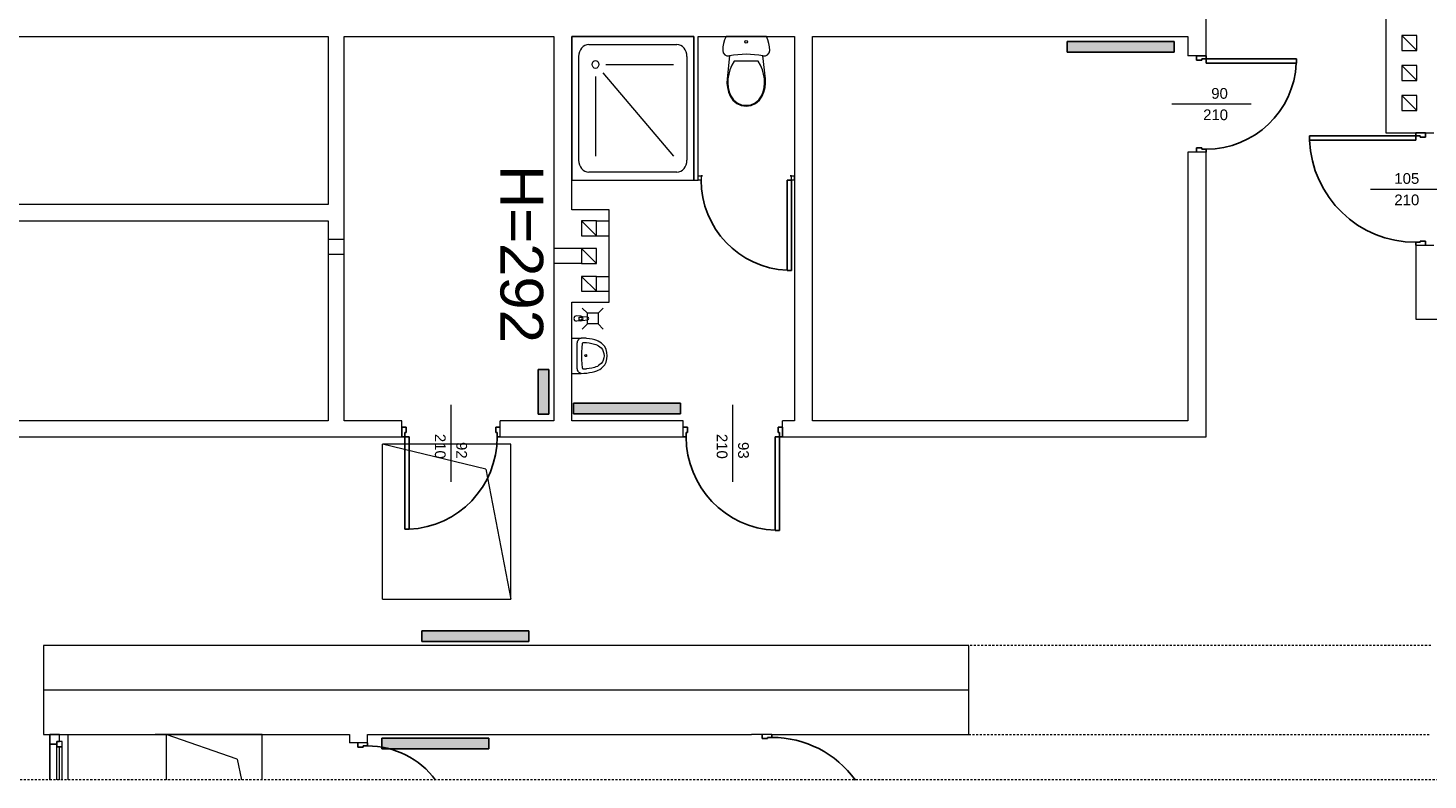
# Model space of a CAD drawing. Header units: millimetres. Extents: x 12683 to 90307, y 30842 to 62253.
# Tile 81 of 152: x 37447 to 38756, y 50087 to 50790. Entities that reach past the tile are written whole.
import ezdxf

# ---------------------------------------------------------------- set-up
doc = ezdxf.new("R2010")
doc.units = ezdxf.units.MM
doc.header["$LTSCALE"] = 0.6
doc.linetypes.add('CIEPLA', pattern=[5.7625, 3.175, -2.5875])
doc.layers.add('zzz_podklady_drzwi', color=252, linetype='Continuous')
doc.layers.add('zzz_podklady_grzejniki_ist', color=252, linetype='Continuous')
for name, color, linetype, lineweight in [('zzz_podklady_drzwi_opisy', 252, 'Continuous', 15), ('zzz_podklady_konstrukcja', 252, 'CIEPLA', 15), ('zzz_podklady_opisy', 252, 'Continuous', 15), ('zzz_podklady_sciany', 252, 'Continuous', 15)]:
    doc.layers.add(name, color=color, linetype=linetype, lineweight=lineweight)
doc.styles.add('GENERATED_STYLE_1', font='ARIAL.TTF')

msp = doc.modelspace()

# ---------------------------------------------------------------- hatches: boundary and pattern name
at = {"layer": 'zzz_podklady_grzejniki_ist'}
for points in [[(38418.4, 50777.5), (38418.4, 50767.5), (38518.4, 50767.5), (38518.4, 50777.5)], [(37923.7, 50429.1), (37933.7, 50429.1), (37933.7, 50470.9), (37923.7, 50470.9)], [(37956.6, 50439.5), (37956.6, 50429.5), (38056.6, 50429.5), (38056.6, 50439.5)], [(37814.9, 50226.8), (37814.9, 50216.8), (37914.9, 50216.8), (37914.9, 50226.8)], [(37777.5, 50126.5), (37777.5, 50116.5), (37877.5, 50116.5), (37877.5, 50126.5)]]:
    msp.add_hatch(color=256, dxfattribs=at).paths.add_polyline_path(points, flags=0)

# ---------------------------------------------------------------- linework, layer by layer
at = {"layer": 'zzz_podklady_drzwi'}
for p, q in [((38539.2, 50760), (38539.2, 50764)), ((38548.2, 50764), (38548.2, 50761.2)), ((38544.2, 50760), (38539.2, 50760)), ((38548.2, 50761.2), (38544.2, 50761.2)), ((38544.2, 50761.2), (38544.2, 50760)), ((38548.2, 50761.2), (38632.6, 50761.2)), ((38548.2, 50757.2), (38548.2, 50761.2)), ((38632.6, 50757.2), (38548.2, 50757.2)), ((38632.6, 50761.2), (38632.6, 50757.2)), ((38744.2, 50689.2), (38644.8, 50689.2)), ((38644.8, 50689.2), (38644.8, 50685.2)), ((38644.8, 50685.2), (38744.2, 50685.2)), ((38744.2, 50692), (38744.2, 50689.2)), ((38744.2, 50689.2), (38748.2, 50689.2)), ((38744.2, 50685.2), (38744.2, 50689.2)), ((38748.2, 50689.2), (38748.2, 50688)), ((38748.2, 50688), (38753.2, 50688)), ((38753.2, 50688), (38753.2, 50692)), ((38539.2, 50674), (38539.2, 50678)), ((38539.2, 50678), (38544.2, 50678)), ((38544.2, 50678), (38544.2, 50676.8)), ((38544.2, 50676.8), (38548.2, 50676.8)), ((38548.2, 50676.8), (38548.2, 50674)), ((38156.4, 50563.6), (38156.4, 50648)), ((38156.4, 50648), (38160.4, 50648)), ((38160.4, 50648), (38160.4, 50563.6)), ((38748.2, 50589.8), (38744.2, 50589.8)), ((38744.2, 50589.8), (38744.2, 50587)), ((38753.2, 50591), (38748.2, 50591)), ((38748.2, 50591), (38748.2, 50589.8)), ((38753.2, 50587), (38753.2, 50591)), ((38160.4, 50563.6), (38156.4, 50563.6)), ((37800.2, 50417), (37796.2, 50417)), ((37799, 50408), (37799, 50412)), ((37799, 50412), (37800.2, 50412)), ((37800.2, 50412), (37800.2, 50417)), ((37888.2, 50417), (37884.2, 50417)), ((37884.2, 50417), (37884.2, 50412)), ((37884.2, 50412), (37885.4, 50412)), ((37885.4, 50412), (37885.4, 50408)), ((38059.2, 50417), (38063.2, 50417)), ((38063.2, 50412), (38062, 50412)), ((38062, 50412), (38062, 50408)), ((38063.2, 50417), (38063.2, 50412)), ((38148.2, 50412), (38148.2, 50417)), ((38148.2, 50417), (38152.2, 50417)), ((38149.4, 50412), (38148.2, 50412)), ((38149.4, 50408), (38149.4, 50412)), ((37796.2, 50408), (37799, 50408)), ((37799, 50408), (37799, 50321.6)), ((37803, 50408), (37799, 50408)), ((37803, 50321.6), (37803, 50408)), ((37885.4, 50408), (37888.2, 50408)), ((38062, 50408), (38059.2, 50408)), ((38145.4, 50320.6), (38145.4, 50408)), ((38145.4, 50408), (38149.4, 50408)), ((38152.2, 50408), (38149.4, 50408)), ((38149.4, 50408), (38149.4, 50320.6)), ((37799, 50321.6), (37803, 50321.6)), ((38149.4, 50320.6), (38145.4, 50320.6)), ((37755.2, 50122), (37755.2, 50118)), ((37764.2, 50119.2), (37764.2, 50122)), ((38133.2, 50130), (38133.2, 50126)), ((38133.2, 50126), (38138.2, 50126)), ((38138.2, 50126), (38138.2, 50127.2)), ((38138.2, 50127.2), (38142.2, 50127.2)), ((38142.2, 50127.2), (38142.2, 50130)), ((37755.2, 50118), (37760.2, 50118)), ((37760.2, 50118), (37760.2, 50119.2)), ((37760.2, 50119.2), (37764.2, 50119.2))]:
    msp.add_line(p, q, dxfattribs=at)
for centre, radius, start, end in [((38548.2, 50761.2), 84.4, 270, 357.2835), ((38744.2, 50689.2), 99.4, 182.3063, 270), ((38160.4, 50648), 84.4, 180, 267.2835), ((37799, 50408), 86.4, 272.6535, 0), ((38149.4, 50408), 87.4, 180, 267.3769), ((38142.2, 50030.8), 96.4, 35.9239, 90), ((37764.2, 50039.8), 79.4, 36.7968, 90)]:
    msp.add_arc(centre, radius, start, end, dxfattribs=at)
at = {"layer": 'zzz_podklady_drzwi_opisy'}
for p, q in [((38590.3, 50719), (38516.2, 50719)), ((38702, 50639.5), (38776.2, 50639.5)), ((37842.2, 50365.9), (37842.2, 50438)), ((38105.7, 50365.9), (38105.7, 50438))]:
    msp.add_line(p, q, dxfattribs=at)
at = {"layer": 'zzz_podklady_grzejniki_ist'}
for p, q in [((38418.4, 50767.5), (38418.4, 50777.5)), ((38518.4, 50777.5), (38418.4, 50777.5)), ((38518.4, 50777.5), (38518.4, 50767.5)), ((38518.4, 50767.5), (38418.4, 50767.5)), ((37923.7, 50470.9), (37933.7, 50470.9)), ((37923.7, 50470.9), (37923.7, 50429.1)), ((37933.7, 50470.9), (37933.7, 50429.1)), ((37956.6, 50429.5), (37956.6, 50439.5)), ((38056.6, 50439.5), (37956.6, 50439.5)), ((38056.6, 50439.5), (38056.6, 50429.5)), ((37933.7, 50429.1), (37923.7, 50429.1)), ((38056.6, 50429.5), (37956.6, 50429.5)), ((37814.9, 50216.8), (37814.9, 50226.8)), ((37914.9, 50226.8), (37814.9, 50226.8)), ((37914.9, 50226.8), (37914.9, 50216.8)), ((37914.9, 50216.8), (37814.9, 50216.8)), ((37777.5, 50116.5), (37777.5, 50126.5)), ((37877.5, 50126.5), (37777.5, 50126.5)), ((37877.5, 50126.5), (37877.5, 50116.5)), ((37877.5, 50116.5), (37777.5, 50116.5))]:
    msp.add_line(p, q, dxfattribs=at)
at = {"layer": 'zzz_podklady_konstrukcja'}
for p, q in [((38758.2, 50213), (38326.2, 50213)), ((38326.2, 50130), (38758.2, 50130))]:
    msp.add_line(p, q, dxfattribs=at)
at = {"layer": 'zzz_podklady_sciany'}
for p, q in [((38716.2, 50889), (38716.2, 50692)), ((38548.2, 50764), (38548.2, 50838)), ((37417.2, 50782), (37727.2, 50782)), ((37727.2, 50782), (37727.2, 50625)), ((37742.2, 50423), (37742.2, 50782)), ((37742.2, 50782), (37938.2, 50782)), ((37938.2, 50782), (37938.2, 50620)), ((37955.2, 50782), (38069.2, 50782)), ((37955.2, 50620), (37955.2, 50782)), ((37955.2, 50782), (37955.2, 50648)), ((38069.2, 50782), (37955.2, 50782)), ((38069.2, 50782), (38069.2, 50648)), ((38069.2, 50648), (38069.2, 50782)), ((38073.2, 50782), (38163.2, 50782)), ((38073.2, 50652), (38073.2, 50782)), ((38097.9, 50779), (38097, 50775.7)), ((38099.3, 50782), (38097.9, 50779)), ((38137.1, 50782), (38099.3, 50782)), ((38138.4, 50779), (38137.1, 50782)), ((38139.4, 50775.7), (38138.4, 50779)), ((38163.2, 50782), (38163.2, 50652)), ((38180.2, 50782), (38531.2, 50782)), ((38180.2, 50423), (38180.2, 50782)), ((38531.2, 50782), (38531.2, 50764)), ((38731.2, 50783), (38745.2, 50769)), ((37961.5, 50763.4), (37961.5, 50666.6)), ((37971, 50774.6), (38053.3, 50774.6)), ((38062.8, 50763.4), (38062.8, 50666.6)), ((38096.4, 50772.4), (38096.2, 50769.1)), ((38096.2, 50769.1), (38096.7, 50766.8)), ((38097, 50775.7), (38096.4, 50772.4)), ((38096.7, 50766.8), (38098.1, 50765)), ((38098.1, 50765), (38100.2, 50763.9)), ((38100.2, 50763.9), (38102.5, 50763.9)), ((38102.5, 50763.9), (38100.3, 50742.7)), ((38136.1, 50742.7), (38133.8, 50763.9)), ((38133.8, 50763.9), (38136.1, 50763.9)), ((38136.1, 50763.9), (38138.2, 50765)), ((38138.2, 50765), (38139.7, 50766.8)), ((38140, 50772.4), (38139.4, 50775.7)), ((38139.7, 50766.8), (38140.2, 50769.1)), ((38140.2, 50769.1), (38140, 50772.4)), ((38539.2, 50764), (38531.2, 50764)), ((38548.2, 50764), (38539.2, 50764)), ((38539.2, 50764), (38548.2, 50764)), ((38548.2, 50764), (38539.2, 50764)), ((37986.8, 50756), (38050.2, 50756)), ((38103, 50751.1), (38101.8, 50747)), ((38104.7, 50755.2), (38103, 50751.1)), ((38106.9, 50759), (38104.7, 50755.2)), ((38129.4, 50759), (38106.9, 50759)), ((38131.6, 50755.2), (38129.4, 50759)), ((38133.3, 50751.1), (38131.6, 50755.2)), ((38134.5, 50747), (38133.3, 50751.1)), ((38731.2, 50755), (38745.2, 50741)), ((37977.3, 50744.8), (37977.3, 50670.4)), ((37984, 50748.1), (38050.2, 50670.4)), ((38100.3, 50742.7), (38100.1, 50738.5)), ((38100.1, 50738.5), (38100.6, 50734.3)), ((38101.1, 50742.6), (38100.9, 50738.5)), ((38100.9, 50738.5), (38101.3, 50734.4)), ((38101.8, 50747), (38101.1, 50742.6)), ((38135.3, 50742.6), (38134.5, 50747)), ((38135, 50734.4), (38135.4, 50738.5)), ((38135.4, 50738.5), (38135.3, 50742.6)), ((38135.8, 50734.3), (38136.2, 50738.5)), ((38136.2, 50738.5), (38136.1, 50742.7)), ((38100.6, 50734.3), (38101.6, 50730.2)), ((38101.3, 50734.4), (38102.4, 50730.4)), ((38101.6, 50730.2), (38103.2, 50726.3)), ((38102.4, 50730.4), (38103.9, 50726.6)), ((38103.2, 50726.3), (38105.8, 50722.5)), ((38103.9, 50726.6), (38106.4, 50723)), ((38129.9, 50723), (38132.4, 50726.6)), ((38130.5, 50722.5), (38133.1, 50726.3)), ((38132.4, 50726.6), (38134, 50730.4)), ((38133.1, 50726.3), (38134.7, 50730.2)), ((38134, 50730.4), (38135, 50734.4)), ((38134.7, 50730.2), (38135.8, 50734.3)), ((38731.2, 50727), (38745.2, 50713)), ((38105.8, 50722.5), (38109.4, 50719.5)), ((38106.4, 50723), (38109.8, 50720.2)), ((38109.4, 50719.5), (38113.6, 50717.7)), ((38109.8, 50720.2), (38113.8, 50718.4)), ((38113.6, 50717.7), (38118.2, 50717)), ((38113.8, 50718.4), (38118.2, 50717.8)), ((38118.2, 50717.8), (38122.5, 50718.4)), ((38118.2, 50717), (38122.7, 50717.7)), ((38122.5, 50718.4), (38126.5, 50720.2)), ((38122.7, 50717.7), (38127, 50719.5)), ((38126.5, 50720.2), (38129.9, 50723)), ((38127, 50719.5), (38130.5, 50722.5)), ((38716.2, 50692), (38744.2, 50692)), ((38744.2, 50692), (38753.2, 50692)), ((38753.2, 50692), (38744.2, 50692)), ((38744.2, 50692), (38753.2, 50692)), ((38753.2, 50692), (38761.2, 50692)), ((38539.2, 50674), (38531.2, 50674)), ((38531.2, 50674), (38531.2, 50423)), ((38548.2, 50674), (38539.2, 50674)), ((38548.2, 50674), (38539.2, 50674)), ((38548.2, 50674), (38539.2, 50674)), ((38548.2, 50408), (38548.2, 50674)), ((37955.2, 50648), (38069.2, 50648)), ((37971, 50655.5), (38053.3, 50655.5)), ((38069.2, 50648), (38073.2, 50648)), ((38073.2, 50648), (38073.2, 50652)), ((38073.2, 50652), (38077.2, 50652)), ((38073.2, 50648), (38073.2, 50652)), ((38073.2, 50648), (38073.2, 50652)), ((38076, 50648), (38073.2, 50648)), ((38077.2, 50652), (38076, 50652)), ((38076, 50652), (38076, 50648)), ((38160.4, 50652), (38159.2, 50652)), ((38159.2, 50652), (38163.2, 50652)), ((38160.4, 50648), (38160.4, 50652)), ((38163.2, 50648), (38160.4, 50648)), ((38163.2, 50648), (38163.2, 50652)), ((38163.2, 50652), (38163.2, 50648)), ((38163.2, 50648), (38163.2, 50652)), ((38163.2, 50648), (38163.2, 50423)), ((37727.2, 50625), (37417.2, 50625)), ((37938.2, 50620), (37938.2, 50534)), ((37990.2, 50620), (37955.2, 50620)), ((37990.2, 50534), (37990.2, 50620)), ((37417.2, 50610), (37727.2, 50610)), ((37727.2, 50610), (37727.2, 50423)), ((37964.2, 50610), (37978.2, 50596)), ((37978.2, 50610), (37990.2, 50610)), ((37978.2, 50596), (37990.2, 50596)), ((37727.2, 50592.6), (37742.2, 50592.6)), ((37964.2, 50584), (37938.2, 50584)), ((37964.2, 50584), (37978.2, 50570)), ((38744.2, 50587), (38753.2, 50587)), ((38744.2, 50587), (38744.2, 50518)), ((38744.2, 50587), (38753.2, 50587)), ((38744.2, 50587), (38753.2, 50587)), ((38753.2, 50587), (38761.2, 50587)), ((37727.2, 50578.6), (37742.2, 50578.6)), ((37964.2, 50570), (37938.2, 50570)), ((37964.2, 50558), (37978.2, 50544)), ((37978.2, 50558), (37990.2, 50558)), ((37978.2, 50544), (37990.2, 50544)), ((37938.2, 50534), (37938.2, 50423)), ((37955.2, 50423), (37955.2, 50534)), ((37955.2, 50534), (37990.2, 50534)), ((37969.8, 50523.6), (37964.9, 50528.4)), ((37979.8, 50523.6), (37984.6, 50528.4)), ((37963.7, 50520.7), (37959.5, 50521.1)), ((37963.7, 50516.5), (37959.5, 50516.1)), ((37962, 50519.9), (37963.5, 50519.9)), ((37962, 50517.2), (37962, 50519.9)), ((37963.5, 50517.2), (37962, 50517.2)), ((37970, 50519.7), (37964.7, 50520.3)), ((37964.7, 50516.8), (37970, 50517.4)), ((37969.8, 50513.6), (37969.8, 50523.6)), ((37979.8, 50523.6), (37969.8, 50523.6)), ((37979.8, 50523.6), (37979.8, 50513.6)), ((38744.2, 50518), (39168.2, 50518)), ((37969.8, 50513.6), (37964.9, 50508.7)), ((37979.8, 50513.6), (37969.8, 50513.6)), ((37979.8, 50513.6), (37984.6, 50508.7)), ((37955.2, 50500.3), (37959.5, 50500.3)), ((37955.2, 50467.3), (37955.2, 50500.3)), ((37959.5, 50500.3), (37960.3, 50500.3)), ((37960.2, 50495.7), (37960.4, 50496.6)), ((37960.2, 50494.8), (37960.2, 50495.7)), ((37960.2, 50472.9), (37960.2, 50494.8)), ((37960.3, 50500.3), (37963.6, 50500.3)), ((37960.4, 50496.6), (37960.6, 50497.4)), ((37960.6, 50497.4), (37961, 50498.2)), ((37961, 50498.2), (37961.5, 50498.9)), ((37961.5, 50498.9), (37962, 50499.5)), ((37962, 50499.5), (37962.6, 50499.9)), ((37962.6, 50499.9), (37963.3, 50500.2)), ((37963.3, 50500.2), (37963.9, 50500.3)), ((37963.6, 50500.3), (37963.9, 50500.3)), ((37966.4, 50500.2), (37963.9, 50500.3)), ((37964.4, 50487.6), (37964.7, 50491.3)), ((37964.7, 50491.3), (37965.1, 50495.1)), ((37965.1, 50495.1), (37965.2, 50495.4)), ((37965.2, 50495.4), (37965.3, 50495.7)), ((37965.3, 50495.7), (37965.5, 50496)), ((37965.5, 50496), (37965.7, 50496.2)), ((37965.7, 50496.2), (37966, 50496.3)), ((37966, 50496.3), (37966.3, 50496.3)), ((37966.3, 50496.3), (37968.1, 50496.2)), ((37968.2, 50500.1), (37966.4, 50500.2)), ((37968.1, 50496.2), (37968.9, 50496.1)), ((37969.1, 50500), (37968.2, 50500.1)), ((37968.9, 50496.1), (37971.4, 50495.8)), ((37971.7, 50499.7), (37969.1, 50500)), ((37971.4, 50495.8), (37973.8, 50495.3)), ((37974.3, 50499.2), (37971.7, 50499.7)), ((37973.8, 50495.3), (37976.3, 50494.7)), ((37976.8, 50498.6), (37974.3, 50499.2)), ((37976.3, 50494.7), (37977.7, 50494.3)), ((37978.4, 50498), (37976.8, 50498.6)), ((37977.7, 50494.3), (37979, 50493.7)), ((37979.9, 50497.4), (37978.4, 50498)), ((37979, 50493.7), (37980.2, 50493)), ((37981.4, 50496.5), (37979.9, 50497.4)), ((37980.2, 50493), (37981.4, 50492.1)), ((37982.8, 50495.5), (37981.4, 50496.5)), ((37981.4, 50492.1), (37982.5, 50491.2)), ((37982.5, 50491.2), (37983.8, 50489.6)), ((37984.2, 50494.3), (37982.8, 50495.5)), ((37983.8, 50489.6), (37984.6, 50487.9)), ((37985.9, 50492.3), (37984.2, 50494.3)), ((37987.1, 50489.7), (37985.9, 50492.3)), ((37987.9, 50486.9), (37987.1, 50489.7)), ((37964.4, 50486.5), (37964.4, 50487.6)), ((37964.4, 50481.1), (37964.4, 50486.5)), ((37964.4, 50480), (37964.4, 50481.1)), ((37964.7, 50476.3), (37964.4, 50480)), ((37965.1, 50472.6), (37964.7, 50476.3)), ((37981.4, 50475.5), (37980.2, 50474.7)), ((37982.5, 50476.5), (37981.4, 50475.5)), ((37983.8, 50478), (37982.5, 50476.5)), ((37984.6, 50479.8), (37983.8, 50478)), ((37984.2, 50473.3), (37985.9, 50475.4)), ((37984.6, 50487.9), (37985.2, 50485.9)), ((37985.2, 50481.7), (37984.6, 50479.8)), ((37985.2, 50485.9), (37985.4, 50483.8)), ((37985.4, 50483.8), (37985.2, 50481.7)), ((37985.9, 50475.4), (37987.1, 50477.9)), ((37987.1, 50477.9), (37987.9, 50480.8)), ((37988.2, 50483.8), (37987.9, 50486.9)), ((37987.9, 50480.8), (37988.2, 50483.8)), ((37955.2, 50467.3), (37957.5, 50467.3)), ((37957.5, 50467.3), (37959.8, 50467.3)), ((37959.8, 50467.3), (37960.3, 50467.3)), ((37960.2, 50471.9), (37960.2, 50472.9)), ((37960.4, 50471), (37960.2, 50471.9)), ((37960.3, 50467.3), (37963.6, 50467.3)), ((37960.6, 50470.2), (37960.4, 50471)), ((37961, 50469.4), (37960.6, 50470.2)), ((37961.5, 50468.7), (37961, 50469.4)), ((37962, 50468.2), (37961.5, 50468.7)), ((37962.6, 50467.7), (37962, 50468.2)), ((37963.3, 50467.4), (37962.6, 50467.7)), ((37963.9, 50467.3), (37963.3, 50467.4)), ((37963.6, 50467.3), (37963.9, 50467.3)), ((37963.9, 50467.3), (37966.4, 50467.4)), ((37965.2, 50472.2), (37965.1, 50472.6)), ((37965.3, 50471.9), (37965.2, 50472.2)), ((37965.5, 50471.6), (37965.3, 50471.9)), ((37965.7, 50471.4), (37965.5, 50471.6)), ((37966, 50471.3), (37965.7, 50471.4)), ((37966.3, 50471.3), (37966, 50471.3)), ((37968.1, 50471.4), (37966.3, 50471.3)), ((37966.4, 50467.4), (37968.2, 50467.5)), ((37968.9, 50471.5), (37968.1, 50471.4)), ((37968.2, 50467.5), (37969.1, 50467.6)), ((37971.4, 50471.8), (37968.9, 50471.5)), ((37969.1, 50467.6), (37971.7, 50468)), ((37973.8, 50472.3), (37971.4, 50471.8)), ((37971.7, 50468), (37974.3, 50468.5)), ((37976.3, 50472.9), (37973.8, 50472.3)), ((37974.3, 50468.5), (37976.8, 50469.1)), ((37977.7, 50473.4), (37976.3, 50472.9)), ((37976.8, 50469.1), (37978.4, 50469.6)), ((37979, 50473.9), (37977.7, 50473.4)), ((37978.4, 50469.6), (37979.9, 50470.3)), ((37980.2, 50474.7), (37979, 50473.9)), ((37979.9, 50470.3), (37981.4, 50471.1)), ((37981.4, 50471.1), (37982.8, 50472.2)), ((37982.8, 50472.2), (37984.2, 50473.3)), ((37727.2, 50423), (37417.2, 50423)), ((37796.2, 50423), (37742.2, 50423)), ((37796.2, 50417), (37796.2, 50423)), ((37888.2, 50417), (37888.2, 50423)), ((37938.2, 50423), (37888.2, 50423)), ((38059.2, 50423), (37955.2, 50423)), ((38059.2, 50417), (38059.2, 50423)), ((38152.2, 50417), (38152.2, 50423)), ((38163.2, 50423), (38152.2, 50423)), ((38531.2, 50423), (38180.2, 50423)), ((37796.2, 50408), (37796.2, 50417)), ((37796.2, 50417), (37796.2, 50408)), ((37796.2, 50408), (37796.2, 50417)), ((37888.2, 50408), (37888.2, 50417)), ((37888.2, 50408), (37888.2, 50417)), ((37888.2, 50408), (37888.2, 50417)), ((38059.2, 50408), (38059.2, 50417)), ((38059.2, 50408), (38059.2, 50417)), ((38059.2, 50408), (38059.2, 50417)), ((38152.2, 50408), (38152.2, 50417)), ((38152.2, 50417), (38152.2, 50408)), ((38152.2, 50408), (38152.2, 50417)), ((37400.2, 50408), (37796.2, 50408)), ((37898.2, 50401.3), (37778.2, 50401.3)), ((37874.8, 50377.9), (37778.2, 50401.3)), ((37778.2, 50256.3), (37778.2, 50401.3)), ((37888.2, 50408), (38059.2, 50408)), ((37898.2, 50256.3), (37898.2, 50401.3)), ((38152.2, 50408), (38548.2, 50408)), ((37874.8, 50377.9), (37898.2, 50256.3)), ((37778.2, 50256.3), (37898.2, 50256.3)), ((38326.2, 50213), (37461.2, 50213)), ((37461.2, 50213), (37461.2, 50130)), ((38326.2, 50130), (38326.2, 50213)), ((37461.2, 50171.5), (38326.2, 50171.5)), ((37461.2, 50130), (37467.2, 50130)), ((37467.2, 50130), (37476.2, 50130)), ((37467.2, 50087.4), (37467.2, 50130)), ((37467.2, 50130), (37467.2, 50121)), ((37476.2, 50130), (37467.2, 50130)), ((37467.2, 50130), (37476.2, 50130)), ((37473.7, 50121), (37473.7, 50123.5)), ((37473.7, 50123.5), (37476.2, 50123.5)), ((37473.7, 50123.5), (37473.7, 50118.5)), ((37478.7, 50123.5), (37473.7, 50123.5)), ((37476.2, 50130), (37484.2, 50130)), ((37476.2, 50123.5), (37476.2, 50130)), ((37478.7, 50118.5), (37478.7, 50123.5)), ((37484.2, 50087.4), (37484.2, 50130)), ((37484.2, 50130), (37747.2, 50130)), ((37665.7, 50130), (37565.7, 50130)), ((37575.7, 50130), (37575.7, 50087.4)), ((37642.3, 50106.7), (37575.7, 50130)), ((37665.7, 50087.4), (37665.7, 50130)), ((37747.2, 50130), (37747.2, 50122)), ((37755.2, 50122), (37747.2, 50122)), ((37764.2, 50122), (37755.2, 50122)), ((37764.2, 50122), (37755.2, 50122)), ((37764.2, 50122), (37755.2, 50122)), ((37764.2, 50122), (37764.2, 50130)), ((37764.2, 50130), (38123.2, 50130)), ((38133.2, 50130), (38123.2, 50130)), ((38142.2, 50130), (38133.2, 50130)), ((38142.2, 50130), (38133.2, 50130)), ((38142.2, 50130), (38133.2, 50130)), ((38142.2, 50130), (38326.2, 50130)), ((37467.2, 50121), (37473.7, 50121)), ((37467.2, 50121), (37467.2, 50087.4)), ((37473.7, 50121), (37467.2, 50121)), ((37467.2, 50121), (37467.2, 50087.4)), ((37473.7, 50118.5), (37473.7, 50121)), ((37473.7, 50087.4), (37473.7, 50118.5)), ((37473.7, 50118.5), (37478.7, 50118.5)), ((37478.7, 50118.5), (37473.7, 50118.5)), ((37476.2, 50087.4), (37476.2, 50118.5)), ((37478.7, 50087.4), (37478.7, 50118.5)), ((37478.7, 50087.4), (37478.7, 50118.5)), ((37478.7, 50087.4), (37478.7, 50118.5)), ((37642.3, 50106.7), (37646.4, 50087.4))]:
    msp.add_line(p, q, dxfattribs=at)
at = {"layer": 'zzz_podklady_sciany', "linetype": 'CIEPLA'}
msp.add_line((39470.7, 50087.4), (36500.7, 50087.4), dxfattribs=at)
at = {"layer": 'zzz_podklady_sciany', "flags": 128}
for points in [[(38731.2, 50783), (38731.2, 50769), (38745.2, 50769), (38745.2, 50783)], [(38731.2, 50755), (38731.2, 50741), (38745.2, 50741), (38745.2, 50755)], [(38731.2, 50727), (38731.2, 50713), (38745.2, 50713), (38745.2, 50727)], [(37964.2, 50610), (37964.2, 50596), (37978.2, 50596), (37978.2, 50610)], [(37964.2, 50584), (37964.2, 50570), (37978.2, 50570), (37978.2, 50584)], [(37964.2, 50558), (37964.2, 50544), (37978.2, 50544), (37978.2, 50558)]]:
    msp.add_lwpolyline(points, close=True, dxfattribs=at)
at = {"layer": 'zzz_podklady_sciany'}
for centre, radius, start, end in [((37959.5, 50518.6), 2.5, 90, 270), ((37963.5, 50518.6), 1.36, 270, 90), ((37963.5, 50518.6), 2.11, 275.1696, 84.8304), ((37969.8, 50518.6), 1.12, 277.1389, 82.8611)]:
    msp.add_arc(centre, radius, start, end, dxfattribs=at)
for centre, major_axis, ratio in [((38118.2, 50777.1), (1.22, 0), 0.9963), ((37977.3, 50756), (0, 3.72), 0.850746), ((37968.1, 50483.9), (0, 0.927), 0.93164)]:
    msp.add_ellipse(centre, major_axis=major_axis, ratio=ratio, dxfattribs=at)
for centre, major_axis, ratio, start_param, end_param in [((37971, 50763.4), (0, -11.2), 0.850746, 3.141593, 4.712389), ((38053.3, 50763.4), (0, -11.2), 0.850746, 1.570796, 3.141593), ((38118.2, 50687.3), (78.5, 0), 0.9963, 1.370375, 1.771221), ((37971, 50666.6), (0, -11.2), 0.850746, 4.712389, 6.283185), ((38053.3, 50666.6), (0, -11.2), 0.850746, 0, 1.570796)]:
    msp.add_ellipse(centre, major_axis=major_axis, ratio=ratio, start_param=start_param, end_param=end_param, dxfattribs=at)

# ---------------------------------------------------------------- texts
at = {"layer": 'zzz_podklady_drzwi_opisy', "char_height": 10, "attachment_point": 7, "style": 'GENERATED_STYLE_1'}
for s, insert in [('{90}', (38553, 50723.8)), ('{210}', (38545.4, 50703.8)), ('{105}', (38724.2, 50644.3)), ('{210}', (38724.2, 50624.3))]:
    msp.add_mtext(s, dxfattribs=dict(at, insert=insert))
at = {"layer": 'zzz_podklady_drzwi_opisy', "char_height": 10, "attachment_point": 7, "rotation": 270, "style": 'GENERATED_STYLE_1'}
for s, insert in [('{210}', (37827, 50410.8)), ('{210}', (38090.5, 50410.8)), ('{92}', (37847, 50403.2)), ('{93}', (38110.5, 50403.2))]:
    msp.add_mtext(s, dxfattribs=dict(at, insert=insert))
at = {"layer": 'zzz_podklady_opisy', "insert": (37908.1, 50578.9), "char_height": 40, "attachment_point": 5, "rotation": 270, "style": 'GENERATED_STYLE_1'}
msp.add_mtext('{H=292}', dxfattribs=at)

doc.saveas('drawing.dxf')
